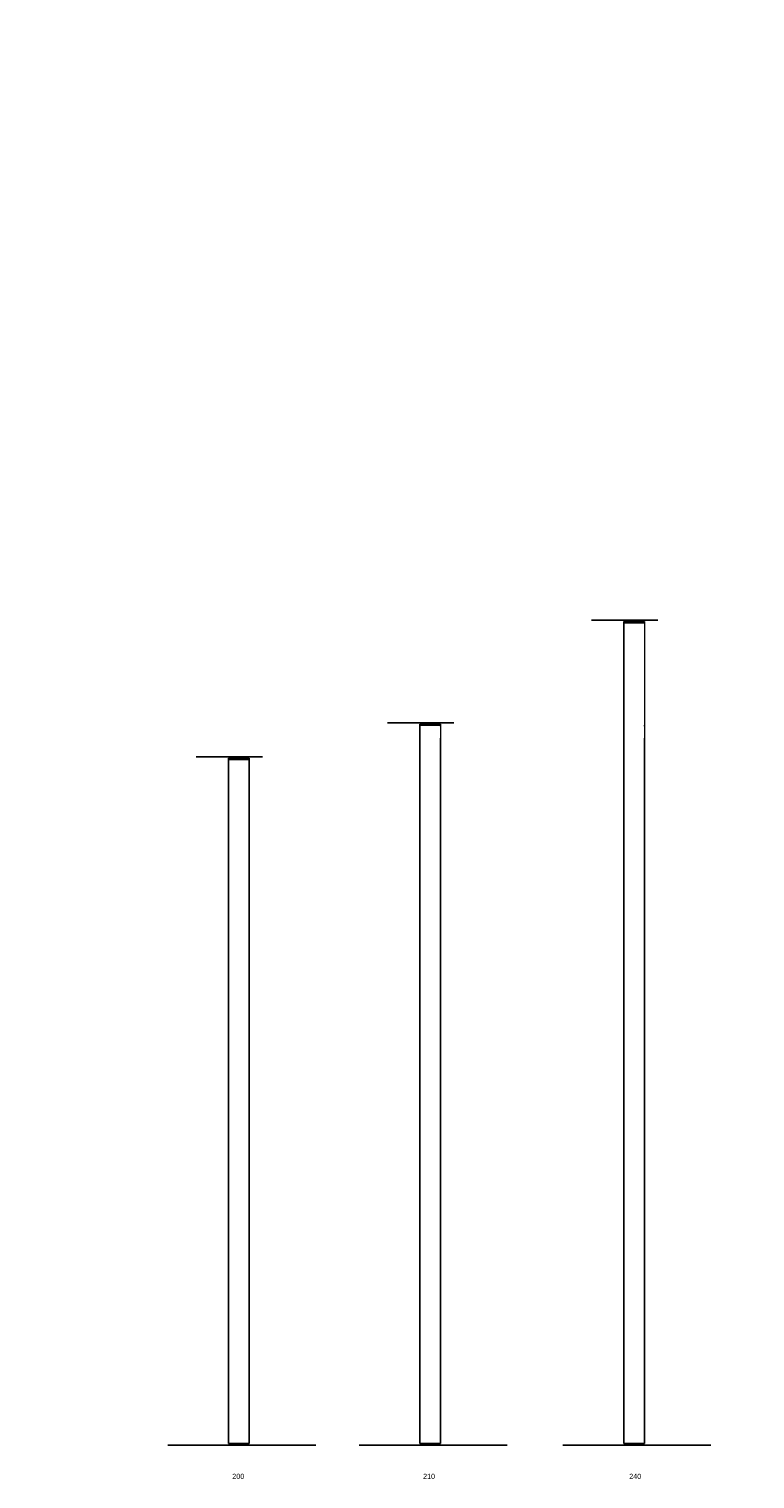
# Model space of a CAD drawing. Header units: millimetres. Extents: x -1562 to 173672, y 658 to 5957.
# Tile 23 of 44: x 9390 to 11515, y 1712 to 5957. Entities that reach past the tile are written whole.
import ezdxf

# ---------------------------------------------------------------- set-up
doc = ezdxf.new("R2010")
doc.units = ezdxf.units.MM
doc.layers.add('nero', color=7, linetype='Continuous')
doc.styles.get("Standard").update_dxf_attribs({"font": 'arial.ttf'})

msp = doc.modelspace()

# ---------------------------------------------------------------- linework, layer by layer
for p, q in [((11130.9, 4222.2), (11141.4, 4222.2)), ((11141.4, 4222.2), (11141.4, 4219.2)), ((10533.8, 3922.2), (10544.3, 3922.2)), ((10544.3, 3922.2), (10544.3, 3919.2)), ((9973.7, 3822.2), (9984.2, 3822.2)), ((9984.2, 3822.2), (9984.2, 3819.2))]:
    msp.add_line(p, q)
at = {"layer": 'nero'}
for p, q in [((11036.4, 4226.2), (11230.9, 4226.2)), ((11130.9, 4222.2), (11130.9, 3880.9)), ((10439.3, 3926.2), (10633.8, 3926.2)), ((10533.8, 3922.2), (10533.8, 3880.9)), ((10533.8, 3880.9), (10533.8, 1816.2)), ((10594.2, 3880.9), (10594.2, 1816.2)), ((11130.9, 3880.9), (11130.9, 1816.2)), ((11191.3, 3880.9), (11191.3, 1816.2)), ((9879.2, 3826.2), (10073.7, 3826.2)), ((9973.7, 3822.2), (9973.7, 1816.2)), ((10034.1, 3822.2), (10034.1, 1816.2)), ((9796, 1811.2), (10229.2, 1811.2)), ((9973.7, 1816.2), (10034.1, 1816.2)), ((10356.1, 1811.2), (10789.3, 1811.2)), ((10533.8, 1816.2), (10594.2, 1816.2)), ((10953.1, 1811.2), (11386.4, 1811.2)), ((11130.9, 1816.2), (11191.3, 1816.2))]:
    msp.add_line(p, q, dxfattribs=at)
at = {"layer": 'nero', "color": 7, "linetype": 'Continuous', "lineweight": 15}
for p, q in [((11130.9, 4222.2), (11191.3, 4222.2)), ((11130.9, 4219.2), (11191.3, 4219.2)), ((11130.9, 4218.7), (11191.3, 4218.7)), ((11145.9, 4219.2), (11191.3, 4219.2)), ((11146.4, 4218.7), (11191.3, 4218.7)), ((11191.3, 4222.2), (11191.3, 3880.9)), ((10533.8, 3922.2), (10594.2, 3922.2)), ((10533.8, 3919.2), (10594.2, 3919.2)), ((10533.8, 3918.7), (10594.2, 3918.7)), ((10548.8, 3919.2), (10594.2, 3919.2)), ((10549.3, 3918.7), (10594.2, 3918.7)), ((10594.2, 3922.2), (10594.2, 3880.9)), ((10594.2, 3916.3), (10594.2, 3919.2)), ((11191.3, 3916.3), (11191.3, 3919.2)), ((9973.7, 3822.2), (10034.1, 3822.2)), ((9973.7, 3819.2), (10034.1, 3819.2)), ((9973.7, 3818.7), (10034.1, 3818.7)), ((9988.7, 3819.2), (10034.1, 3819.2)), ((9989.2, 3818.7), (10034.1, 3818.7))]:
    msp.add_line(p, q, dxfattribs=at)

# ---------------------------------------------------------------- texts
at = {"insert": (332, 5954.1), "char_height": 187.5, "attachment_point": 1}
msp.add_mtext_dynamic_manual_height_columns('\\pi433.27007;SECRET3 - INVERSO \\P\\pi663.5523;SECRET3 - PUSH', width=3462.891, gutter_width=12.5, heights=[0], dxfattribs=at)
at = {"layer": 'nero', "char_height": 15, "width": 96.113, "attachment_point": 1}
for s, insert in [('200', (9985, 1727.4)), ('210', (10543.6, 1727.4)), ('240', (11147.1, 1727.4))]:
    msp.add_mtext(s, dxfattribs=dict(at, insert=insert))

doc.saveas('drawing.dxf')
